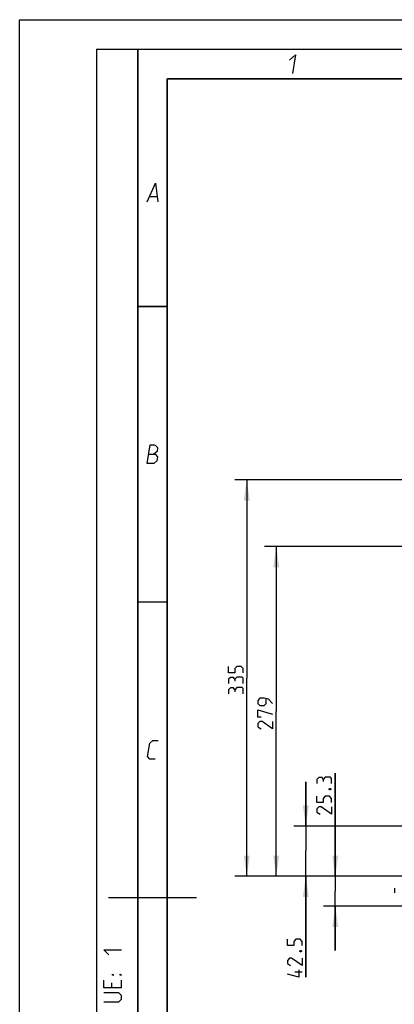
# Model space of a CAD drawing. Header units: millimetres. Extents: x 0 to 420, y 0 to 297.
# Tile 25 of 100: x 0 to 63, y 130 to 297. Entities that reach past the tile are written whole.
import ezdxf

# ---------------------------------------------------------------- set-up
doc = ezdxf.new("R2010")
doc.units = ezdxf.units.MM
doc.header["$LTSCALE"] = 23.1
doc.layers.get('0').update_dxf_attribs({"linetype": 'CONTINUOUS'})
doc.layers.add('DIM_PILOTEES', color=7, linetype='CONTINUOUS')
doc.styles.get("Standard").update_dxf_attribs({"font": 'txt', "width": 0.7})
doc.dimstyles.new('DIMSTYLE_1', dxfattribs={"dimtxt": 2.5, "dimasz": 3.5, "dimexe": 2, "dimexo": 0, "dimtad": 1, "dimlfac": 5, "dimdsep": 46, "dimtxsty": 'Standard', "dimblk": '_FILLED', "dimblk1": '_FILLED', "dimblk2": '_FILLED', "dimcen": 0, "dimazin": 2, "dimtp": 0.2, "dimtm": 0.2, "dimtfac": 1, "dimtofl": 0, "dimtmove": 0, "dimatfit": 3, "dimldrblk": '_FILLED', "dimfxl": 0, "dimtolj": 1, "dimarcsym": 0})
doc.dimstyles.new('DIMSTYLE_2', dxfattribs={"dimtxt": 2.5, "dimasz": 3.5, "dimexe": 2, "dimexo": 0, "dimtad": 1, "dimlfac": 5, "dimdsep": 46, "dimtxsty": 'Standard', "dimblk": '_FILLED', "dimblk1": '_FILLED', "dimblk2": '_FILLED', "dimcen": 0, "dimazin": 2, "dimtp": 0.3, "dimtm": 0.3, "dimtfac": 1, "dimtofl": 0, "dimtmove": 0, "dimatfit": 3, "dimldrblk": '_FILLED', "dimfxl": 0, "dimtolj": 1, "dimarcsym": 0})
doc.dimstyles.new('DIMSTYLE_3', dxfattribs={"dimtxt": 2.5, "dimasz": 3.5, "dimexe": 2, "dimexo": 0, "dimtad": 1, "dimdec": 0, "dimlfac": 5, "dimdsep": 46, "dimtxsty": 'Standard', "dimblk": '_FILLED', "dimblk1": '_FILLED', "dimblk2": '_FILLED', "dimcen": 0, "dimazin": 2, "dimtp": 0.5, "dimtm": 0.5, "dimtfac": 1, "dimtdec": 0, "dimtofl": 0, "dimtmove": 0, "dimatfit": 3, "dimldrblk": '_FILLED', "dimfxl": 0, "dimtolj": 1, "dimarcsym": 0})

# ---------------------------------------------------------------- blocks, each defined once
blk = doc.blocks.new('_FILLED')
at = {"color": 0, "linetype": 'ByBlock'}
blk.add_solid([(0, 0), (-1, 0.143), (-1, -0.143)], dxfattribs=at)
blk = doc.blocks.new('*D1')
at = {"layer": 'DIM_PILOTEES', "color": 2, "linetype": 'Continuous'}
for p, q in [((53.48, 152.11), (53.48, 169.58)), ((53.48, 169.58), (53.48, 149.58)), ((79.92, 152.11), (51.48, 152.11)), ((53.48, 139.55), (53.48, 149.58)), ((67.28, 147.05), (51.48, 147.05)), ((53.48, 147.05), (53.48, 139.55))]:
    blk.add_line(p, q, dxfattribs=at)
at = {"layer": 'DIM_PILOTEES', "color": 2, "linetype": 'Continuous', "xscale": 3.5, "yscale": 3.5, "zscale": 3.5}
for p, rotation in [((53.48, 152.11), 270), ((53.48, 147.05), 90)]:
    blk.add_blockref('_FILLED', p, dxfattribs=dict(at, rotation=rotation))
at = {"layer": 'DIM_PILOTEES', "color": 2, "linetype": 'Continuous', "insert": (50.36, 162.61), "char_height": 2.5, "width": 10.4464, "attachment_point": 1, "rotation": 90, "line_spacing_factor": 0.9}
blk.add_mtext('{\\ftxt;\\W0.0001;\\H0.0001;\\~}{\\ftxt;\\W2.7857142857;\\H2.5; }{\\ftxt;\\W0.0001;\\H0.0001;\\~}', dxfattribs=at)
blk = doc.blocks.new('*D2')
at = {"layer": 'DIM_PILOTEES', "color": 2, "linetype": 'Continuous'}
for p, q in [((48.48, 160.61), (48.48, 168.11)), ((48.48, 168.11), (48.48, 156.36)), ((79.75, 160.61), (46.48, 160.61)), ((48.48, 135.04), (48.48, 156.36)), ((79.92, 152.11), (46.48, 152.11)), ((48.48, 152.11), (48.48, 135.04))]:
    blk.add_line(p, q, dxfattribs=at)
at = {"layer": 'DIM_PILOTEES', "color": 2, "linetype": 'Continuous', "xscale": 3.5, "yscale": 3.5, "zscale": 3.5}
for p, rotation in [((48.48, 160.61), 270), ((48.48, 152.11), 90)]:
    blk.add_blockref('_FILLED', p, dxfattribs=dict(at, rotation=rotation))
at = {"layer": 'DIM_PILOTEES', "color": 2, "linetype": 'Continuous', "insert": (45.36, 142.18), "char_height": 2.5, "width": 10.7143, "attachment_point": 3, "rotation": 90, "line_spacing_factor": 0.9}
blk.add_mtext('{\\ftxt;\\W0.0001;\\H0.0001;\\~}{\\ftxt;\\W2.8571428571;\\H2.5; }{\\ftxt;\\W0.0001;\\H0.0001;\\~}', dxfattribs=at)
blk = doc.blocks.new('*D3')
at = {"layer": 'DIM_PILOTEES', "color": 2, "linetype": 'Continuous'}
for p, q in [((78.15, 207.88), (41.48, 207.88)), ((43.48, 207.88), (43.48, 179.99)), ((43.48, 152.11), (43.48, 179.99)), ((79.92, 152.11), (41.48, 152.11))]:
    blk.add_line(p, q, dxfattribs=at)
at = {"layer": 'DIM_PILOTEES', "color": 2, "linetype": 'Continuous', "xscale": 3.5, "yscale": 3.5, "zscale": 3.5}
for p, rotation in [((43.48, 207.88), 90), ((43.48, 152.11), 270)]:
    blk.add_blockref('_FILLED', p, dxfattribs=dict(at, rotation=rotation))
at = {"layer": 'DIM_PILOTEES', "color": 2, "linetype": 'Continuous', "insert": (40.36, 179.99), "char_height": 2.5, "width": 8.8393, "attachment_point": 2, "rotation": 90, "line_spacing_factor": 0.9}
blk.add_mtext('{\\ftxt;\\W0.0001;\\H0.0001;\\~}{\\ftxt;\\W2.3571428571;\\H2.5; }{\\ftxt;\\W0.0001;\\H0.0001;\\~}', dxfattribs=at)
blk = doc.blocks.new('*D4')
at = {"layer": 'DIM_PILOTEES', "color": 2, "linetype": 'Continuous'}
for p, q in [((96.75, 219.17), (36.48, 219.17)), ((38.48, 219.17), (38.48, 185.64)), ((38.48, 152.11), (38.48, 185.64)), ((79.92, 152.11), (36.48, 152.11))]:
    blk.add_line(p, q, dxfattribs=at)
at = {"layer": 'DIM_PILOTEES', "color": 2, "linetype": 'Continuous', "xscale": 3.5, "yscale": 3.5, "zscale": 3.5}
for p, rotation in [((38.48, 219.17), 90), ((38.48, 152.11), 270)]:
    blk.add_blockref('_FILLED', p, dxfattribs=dict(at, rotation=rotation))
at = {"layer": 'DIM_PILOTEES', "color": 2, "linetype": 'Continuous', "insert": (35.36, 185.64), "char_height": 2.5, "width": 8.0357, "attachment_point": 2, "rotation": 90, "line_spacing_factor": 0.9}
blk.add_mtext('{\\ftxt;\\W0.0001;\\H0.0001;\\~}{\\ftxt;\\W2.1428571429;\\H2.5; }{\\ftxt;\\W0.0001;\\H0.0001;\\~}', dxfattribs=at)

msp = doc.modelspace()

# ---------------------------------------------------------------- linework, layer by layer
at = {"color": 7, "linetype": 'Continuous'}
for p, q in [((0, 0), (0, 297)), ((0, 297), (420, 297)), ((25, 286.9999), (410, 286.9999)), ((63.482, 150.1112), (63.482, 149.3112))]:
    msp.add_line(p, q, dxfattribs=at)
at = {"color": 2, "linetype": 'Continuous'}
for p, q in [((13, 292), (20, 292)), ((13, 292), (13, 5)), ((20, 292), (20, 5)), ((22.0363, 267.075), (23.2363, 267.075)), ((15.5357, 134.1071), (15.5357, 133.25)), ((17.25, 133.25), (17.25, 134.5357))]:
    msp.add_line(p, q, dxfattribs=at)
at = {"color": 7, "linetype": 'Continuous', "const_width": 0.25}
for points in [[(20, 292), (20, 5)], [(415, 292), (20, 292)], [(25, 10), (25, 287)], [(25, 287), (410, 287)], [(20.0002, 248.5), (25.0002, 248.5)], [(20.0002, 198.4999), (25.0002, 198.4999)], [(30, 148.5), (15, 148.5)]]:
    msp.add_lwpolyline(points, dxfattribs=at)
at = {"color": 2, "linetype": 'Continuous'}
for points in [[(45.7067, 290.175), (46.7537, 291.075), (46.2394, 287.925)], [(21.5894, 266.175), (23.0037, 269.325), (23.3894, 266.175)], [(21.5894, 221.9249), (22.1037, 225.0749), (22.7787, 225.0749), (22.9914, 224.9999), (23.3802, 224.6249), (23.27, 223.9499), (22.7465, 223.4999)], [(21.8465, 223.4999), (22.9715, 223.4999), (23.3481, 223.0499), (23.2379, 222.3749), (22.7144, 221.9249), (21.5894, 221.9249)], [(22.9394, 171.9249), (22.0394, 171.9249), (21.6629, 172.3749), (22.0302, 174.6249), (22.5537, 175.0749), (23.4537, 175.0749)], [(15.1071, 138.8214), (14.25, 139.6786), (17.25, 139.6786)], [(15.9643, 135.3929), (15.75, 135.3929), (15.75, 135.5357), (15.9643, 135.3929)], [(17.25, 135.3929), (17.0357, 135.3929), (17.0357, 135.5357), (17.25, 135.3929)], [(17.25, 133.25), (14.25, 133.25), (14.25, 134.5357)], [(14.25, 130.8929), (16.8214, 130.8929), (17.25, 131.3214), (17.25, 131.9643), (16.8214, 132.3929), (14.25, 132.3929)]]:
    msp.add_lwpolyline(points, dxfattribs=at)
at = {"layer": 'DIM_PILOTEES', "color": 2, "linetype": 'Continuous'}
msp.add_line((47.8593, 135.8754), (46.6093, 135.8754), dxfattribs=at)
for points in [[(37.8593, 186.5347), (37.8593, 187.2489), (37.5022, 187.6061), (36.7879, 187.6061), (36.4308, 187.2489), (36.4308, 186.5347), (35.3593, 186.5347), (35.3593, 187.6061)], [(36.4308, 185.4632), (36.2522, 185.7609), (35.7165, 185.7609), (35.3593, 185.4632), (35.3593, 184.749)], [(37.8593, 184.749), (37.8593, 185.6418), (37.6808, 185.8204), (36.7879, 185.8204), (36.4308, 185.4632), (36.4308, 185.1061)], [(36.4308, 183.6775), (36.2522, 183.9751), (35.7165, 183.9751), (35.3593, 183.6775), (35.3593, 182.9633)], [(37.8593, 182.9633), (37.8593, 183.8561), (37.6808, 184.0347), (36.7879, 184.0347), (36.4308, 183.6775), (36.4308, 183.3204)], [(42.8593, 181.3333), (42.1451, 182.0475), (41.4308, 182.2261), (40.7165, 182.2261), (40.3593, 181.869), (40.3593, 181.3333), (40.7165, 180.9761), (41.4308, 180.9761), (41.7879, 181.3333), (41.7879, 182.1071)], [(40.8951, 179.0118), (40.3593, 179.0118), (40.3593, 180.2618), (42.8593, 179.5475)], [(42.8593, 178.2975), (42.8593, 177.0475), (41.0736, 178.2975), (40.7165, 178.2975), (40.3593, 177.9404), (40.3593, 177.4047), (40.8951, 177.0475)], [(51.4308, 168.5041), (51.2522, 168.8017), (50.7165, 168.8017), (50.3593, 168.5041), (50.3593, 167.7898)], [(52.8593, 167.7898), (52.8593, 168.6827), (52.6808, 168.8612), (51.7879, 168.8612), (51.4308, 168.5041), (51.4308, 168.1469)], [(52.4427, 166.8969), (52.5617, 166.9565), (52.6212, 166.9565), (52.7403, 166.8969), (52.7403, 166.7779), (52.6212, 166.7184), (52.5617, 166.7184), (52.4427, 166.7779), (52.4427, 166.8969)], [(52.8593, 164.5755), (52.8593, 165.2898), (52.5022, 165.647), (51.7879, 165.647), (51.4308, 165.2898), (51.4308, 164.5755), (50.3593, 164.5755), (50.3593, 165.647)], [(52.8593, 163.8612), (52.8593, 162.6112), (51.0736, 163.8612), (50.7165, 163.8612), (50.3593, 163.5041), (50.3593, 162.9684), (50.8951, 162.6112)], [(47.8593, 140.3992), (47.8593, 141.1134), (47.5022, 141.4706), (46.7879, 141.4706), (46.4308, 141.1134), (46.4308, 140.3992), (45.3593, 140.3992), (45.3593, 141.4706)], [(47.8593, 138.2563), (47.8593, 137.0063), (46.0736, 138.2563), (45.7165, 138.2563), (45.3593, 137.8992), (45.3593, 137.3635), (45.8951, 137.0063)], [(47.4427, 139.5063), (47.5617, 139.5658), (47.6212, 139.5658), (47.7403, 139.5063), (47.7403, 139.3873), (47.6212, 139.3277), (47.5617, 139.3277), (47.4427, 139.3873), (47.4427, 139.5063)], [(47.3236, 136.292), (47.3236, 135.042), (45.3593, 135.5777)]]:
    msp.add_lwpolyline(points, dxfattribs=at)

# ---------------------------------------------------------------- dimensions: what is measured, and where the dimension line sits
for base, p1, p2, angle, text, dimstyle, picture, middle in [((38.4843, 219.1724), (79.9215, 152.1112), (96.7504, 219.1724), 90, '{\\ftxt;\\W0.0001;\\H0.0001;\\~}{\\ftxt;\\W2.1428571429;\\H2.5; }{\\ftxt;\\W0.0001;\\H0.0001;\\~}', 'DIMSTYLE_3', '*D4', (38.4843, 185.2847)), ((43.4843, 152.1112), (78.1504, 207.8767), (79.9215, 152.1112), 270, '{\\ftxt;\\W0.0001;\\H0.0001;\\~}{\\ftxt;\\W2.3571428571;\\H2.5; }{\\ftxt;\\W0.0001;\\H0.0001;\\~}', 'DIMSTYLE_3', '*D3', (43.4843, 179.6368)), ((53.4843, 152.1112), (67.2787, 147.0512), (79.9215, 152.1112), 90, '{\\ftxt;\\W0.0001;\\H0.0001;\\~}{\\ftxt;\\W2.7857142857;\\H2.5; }{\\ftxt;\\W0.0001;\\H0.0001;\\~}', 'DIMSTYLE_1', '*D1', (53.4843, 165.7362)), ((48.4843, 152.1112), (79.7504, 160.6112), (79.9215, 152.1112), 270, '{\\ftxt;\\W0.0001;\\H0.0001;\\~}{\\ftxt;\\W2.8571428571;\\H2.5; }{\\ftxt;\\W0.0001;\\H0.0001;\\~}', 'DIMSTYLE_2', '*D2', (48.4843, 138.2563))]:
    dim = msp.add_linear_dim(base=base, p1=p1, p2=p2, angle=angle, text=text, dimstyle=dimstyle, dxfattribs=at)
    dim.commit()
    dim.dimension.update_dxf_attribs({"geometry": picture, "text_midpoint": middle, "dimtype": 160})

doc.saveas('drawing.dxf')
